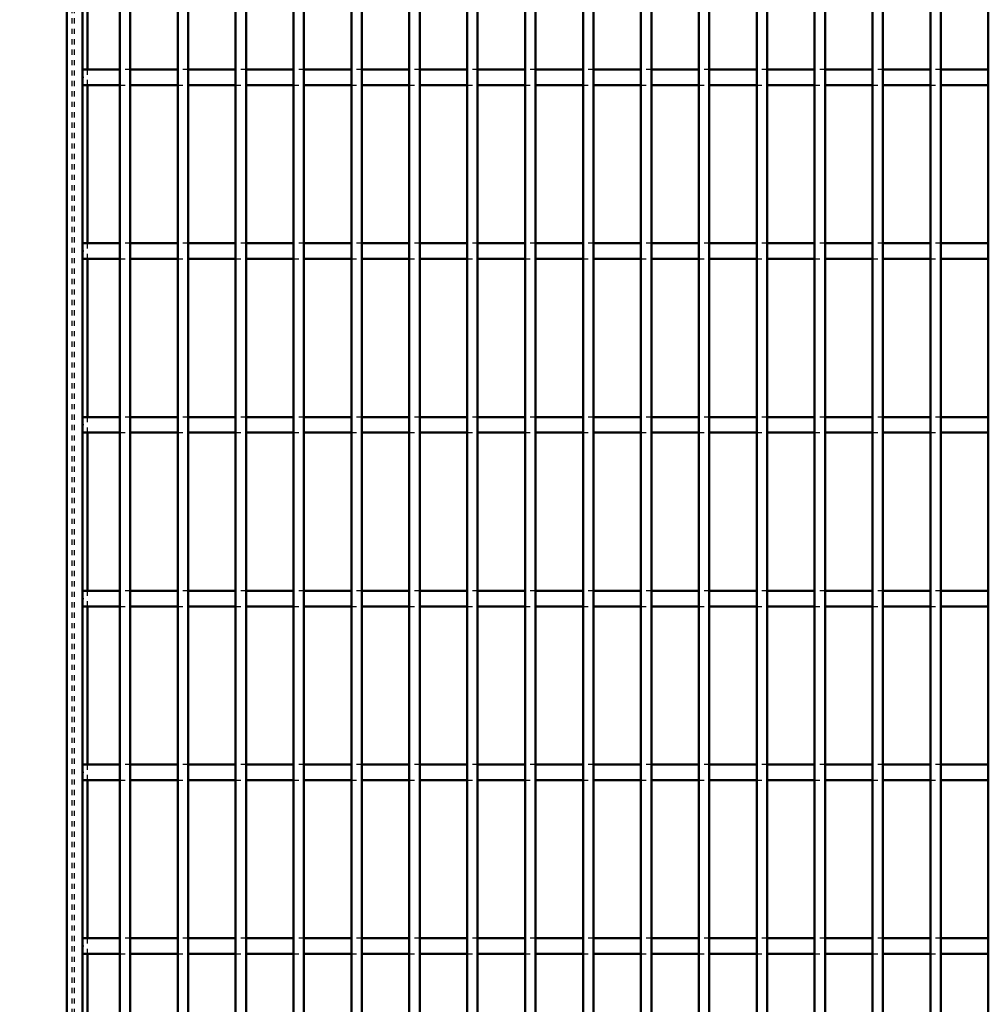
# Model space of a CAD drawing. Header units: millimetres. Extents: x -846 to 505, y -500 to 878.
# Tile 4 of 29: x -509 to -323, y -311 to -122. Entities that reach past the tile are written whole.
import ezdxf

# ---------------------------------------------------------------- set-up
doc = ezdxf.new("R2010")
doc.units = ezdxf.units.MM
doc.linetypes.add('Dashed', pattern=[2, 1, -1])
for name, color, linetype, lineweight in [('2d ConnectionPoints', 7, 'Continuous', 50), ('AM_0', 7, 'Continuous', 50), ('AM_5', 3, 'Continuous', 25), ('AM_9', 6, 'Dashed', 25)]:
    doc.layers.add(name, color=color, linetype=linetype, lineweight=lineweight)
doc.dimstyles.new('ISO-25', dxfattribs={"dimtxt": 2.5, "dimasz": 2.5, "dimexe": 1.25, "dimexo": 0.625, "dimtad": 1, "dimtxsty": 'Standard', "dimcen": 2.5, "dimadec": 0, "dimazin": 0, "dimtfac": 1, "dimtmove": 0, "dimatfit": 3, "dimfxl": 1, "dimarcsym": 0})

# ---------------------------------------------------------------- blocks, each defined once
blk = doc.blocks.new('3_18eh3zwka6br56zak4d3p16zc________0_in_LPPX423303311311100010003500_4')
at = {"layer": 'AM_0'}
for p, q in [((-489.84, -497), (-489.84, 497)), ((-487.84, -497), (-487.84, 497))]:
    blk.add_line(p, q, dxfattribs=at)
blk = doc.blocks.new('4_eswnmvfcllelisx7jg0x4eeag________0_in_LPPX423303311311100010003500_4')
at = {"layer": 'AM_0'}
for p, q in [((-478.73, -497), (-478.73, 497)), ((-476.73, -497), (-476.73, 497))]:
    blk.add_line(p, q, dxfattribs=at)
blk = doc.blocks.new('5_tat5tb3zrdp0q79feccs27g0m________0_in_LPPX423303311311100010003500_4')
at = {"layer": 'AM_0'}
for p, q in [((-467.62, -497), (-467.62, 497)), ((-465.62, -497), (-465.62, 497))]:
    blk.add_line(p, q, dxfattribs=at)
blk = doc.blocks.new('6_ufeitl36gahhq5mge24rakijn________0_in_LPPX423303311311100010003500_4')
at = {"layer": 'AM_0'}
for p, q in [((-456.51, -497), (-456.51, 497)), ((-454.51, -497), (-454.51, 497))]:
    blk.add_line(p, q, dxfattribs=at)
blk = doc.blocks.new('7_uor9gjpnyjjpnd33b7xa0rlae________0_in_LPPX423303311311100010003500_4')
at = {"layer": 'AM_0'}
for p, q in [((-445.4, -497), (-445.4, 497)), ((-443.4, -497), (-443.4, 497))]:
    blk.add_line(p, q, dxfattribs=at)
blk = doc.blocks.new('8_i7eyjur96ugrrdsy3o00ch2va________0_in_LPPX423303311311100010003500_4')
at = {"layer": 'AM_0'}
for p, q in [((-434.29, -497), (-434.29, 497)), ((-432.29, -497), (-432.29, 497))]:
    blk.add_line(p, q, dxfattribs=at)
blk = doc.blocks.new('9_1zrtuo6ay31r4gadnk92mrhqb________0_in_LPPX423303311311100010003500_4')
at = {"layer": 'AM_0'}
for p, q in [((-423.18, -497), (-423.18, 497)), ((-421.18, -497), (-421.18, 497))]:
    blk.add_line(p, q, dxfattribs=at)
blk = doc.blocks.new('10_swj8tdlw5hgr16z2het1sgh6f________0_in_LPPX423303311311100010003500_4')
at = {"layer": 'AM_0'}
for p, q in [((-412.07, -497), (-412.07, 497)), ((-410.07, -497), (-410.07, 497))]:
    blk.add_line(p, q, dxfattribs=at)
blk = doc.blocks.new('11_6mkaf3lpj9fvmy4w8yrwyeeoe________0_in_LPPX423303311311100010003500_4')
at = {"layer": 'AM_0'}
for p, q in [((-400.96, -497), (-400.96, 497)), ((-398.96, -497), (-398.96, 497))]:
    blk.add_line(p, q, dxfattribs=at)
blk = doc.blocks.new('12_5tso2u1pecrkvzsm97kg6r63h________0_in_LPPX423303311311100010003500_4')
at = {"layer": 'AM_0'}
for p, q in [((-389.85, -497), (-389.85, 497)), ((-387.85, -497), (-387.85, 497))]:
    blk.add_line(p, q, dxfattribs=at)
blk = doc.blocks.new('13_53adqr4g2cac5vzsrg1505qlv________0_in_LPPX423303311311100010003500_4')
at = {"layer": 'AM_0'}
for p, q in [((-378.74, -497), (-378.74, 497)), ((-376.74, -497), (-376.74, 497))]:
    blk.add_line(p, q, dxfattribs=at)
blk = doc.blocks.new('14_1c8nxvxsrb7kslvmqq4iir6ca________0_in_LPPX423303311311100010003500_4')
at = {"layer": 'AM_0'}
for p, q in [((-367.63, -497), (-367.63, 497)), ((-365.63, -497), (-365.63, 497))]:
    blk.add_line(p, q, dxfattribs=at)
blk = doc.blocks.new('15_en7yjip8ro9lc1iu7qbai0k9p________0_in_LPPX423303311311100010003500_4')
at = {"layer": 'AM_0'}
for p, q in [((-356.52, -497), (-356.52, 497)), ((-354.52, -497), (-354.52, 497))]:
    blk.add_line(p, q, dxfattribs=at)
blk = doc.blocks.new('16_od5ng0lpcvl0kcb2te05bnjsg________0_in_LPPX423303311311100010003500_4')
at = {"layer": 'AM_0'}
for p, q in [((-345.41, -497), (-345.41, 497)), ((-343.41, -497), (-343.41, 497))]:
    blk.add_line(p, q, dxfattribs=at)
blk = doc.blocks.new('17_oew3ajrt2cht2x83rajw3du9f________0_in_LPPX423303311311100010003500_4')
at = {"layer": 'AM_0'}
for p, q in [((-334.3, -497), (-334.3, 497)), ((-332.3, -497), (-332.3, 497))]:
    blk.add_line(p, q, dxfattribs=at)
blk = doc.blocks.new('18_x4pov1a4flwqliqaw0g93btyg________0_in_LPPX423303311311100010003500_4')
at = {"layer": 'AM_0'}
blk.add_line((-323.19, -497), (-323.19, 497), dxfattribs=at)
blk = doc.blocks.new('98_1lgt7thnl6muphj89sa5wwdxe________0_in_LPPX423303311311100010003500_4')
at = {"layer": 'AM_0'}
for p, q in [((-489.84, -298.47), (-497, -298.47)), ((-497, -298.47), (-497, -301.47)), ((-489.84, -298.47), (-489.84, -301.47)), ((-478.73, -298.47), (-487.84, -298.47)), ((-487.84, -301.47), (-487.84, -298.47)), ((-478.73, -298.47), (-478.73, -301.47)), ((-467.62, -298.47), (-476.73, -298.47)), ((-476.73, -301.47), (-476.73, -298.47)), ((-467.62, -298.47), (-467.62, -301.47)), ((-456.51, -298.47), (-465.62, -298.47)), ((-465.62, -301.47), (-465.62, -298.47)), ((-456.51, -298.47), (-456.51, -301.47)), ((-454.51, -301.47), (-454.51, -298.47)), ((-445.4, -298.47), (-454.51, -298.47)), ((-445.4, -298.47), (-445.4, -301.47)), ((-443.4, -301.47), (-443.4, -298.47)), ((-434.29, -298.47), (-443.4, -298.47)), ((-434.29, -298.47), (-434.29, -301.47)), ((-423.18, -298.47), (-432.29, -298.47)), ((-432.29, -301.47), (-432.29, -298.47)), ((-423.18, -298.47), (-423.18, -301.47)), ((-421.18, -301.47), (-421.18, -298.47)), ((-412.07, -298.47), (-421.18, -298.47)), ((-412.07, -298.47), (-412.07, -301.47)), ((-410.07, -301.47), (-410.07, -298.47)), ((-400.96, -298.47), (-410.07, -298.47)), ((-400.96, -298.47), (-400.96, -301.47)), ((-398.96, -301.47), (-398.96, -298.47)), ((-389.85, -298.47), (-398.96, -298.47)), ((-389.85, -298.47), (-389.85, -301.47)), ((-387.85, -301.47), (-387.85, -298.47)), ((-378.74, -298.47), (-387.85, -298.47)), ((-378.74, -298.47), (-378.74, -301.47)), ((-376.74, -301.47), (-376.74, -298.47)), ((-367.63, -298.47), (-376.74, -298.47)), ((-367.63, -298.47), (-367.63, -301.47)), ((-365.63, -301.47), (-365.63, -298.47)), ((-356.52, -298.47), (-365.63, -298.47)), ((-356.52, -298.47), (-356.52, -301.47)), ((-354.52, -301.47), (-354.52, -298.47)), ((-345.41, -298.47), (-354.52, -298.47)), ((-345.41, -298.47), (-345.41, -301.47)), ((-334.3, -298.47), (-343.41, -298.47)), ((-343.41, -301.47), (-343.41, -298.47)), ((-334.3, -298.47), (-334.3, -301.47)), ((-332.3, -301.47), (-332.3, -298.47)), ((-323.19, -298.47), (-332.3, -298.47)), ((-323.19, -298.47), (-323.19, -301.47)), ((-489.84, -301.47), (-497, -301.47)), ((-478.73, -301.47), (-487.84, -301.47)), ((-467.62, -301.47), (-476.73, -301.47)), ((-456.51, -301.47), (-465.62, -301.47)), ((-445.4, -301.47), (-454.51, -301.47)), ((-434.29, -301.47), (-443.4, -301.47)), ((-423.18, -301.47), (-432.29, -301.47)), ((-412.07, -301.47), (-421.18, -301.47)), ((-400.96, -301.47), (-410.07, -301.47)), ((-389.85, -301.47), (-398.96, -301.47)), ((-378.74, -301.47), (-387.85, -301.47)), ((-367.63, -301.47), (-376.74, -301.47)), ((-356.52, -301.47), (-365.63, -301.47)), ((-345.41, -301.47), (-354.52, -301.47)), ((-334.3, -301.47), (-343.41, -301.47)), ((-323.19, -301.47), (-332.3, -301.47))]:
    blk.add_line(p, q, dxfattribs=at)
at = {"layer": 'AM_9'}
for p, q in [((-487.84, -298.47), (-489.84, -298.47)), ((-476.73, -298.47), (-478.73, -298.47)), ((-465.62, -298.47), (-467.62, -298.47)), ((-454.51, -298.47), (-456.51, -298.47)), ((-443.4, -298.47), (-445.4, -298.47)), ((-432.29, -298.47), (-434.29, -298.47)), ((-421.18, -298.47), (-423.18, -298.47)), ((-410.07, -298.47), (-412.07, -298.47)), ((-398.96, -298.47), (-400.96, -298.47)), ((-387.85, -298.47), (-389.85, -298.47)), ((-376.74, -298.47), (-378.74, -298.47)), ((-365.63, -298.47), (-367.63, -298.47)), ((-354.52, -298.47), (-356.52, -298.47)), ((-343.41, -298.47), (-345.41, -298.47)), ((-332.3, -298.47), (-334.3, -298.47)), ((-489.84, -301.47), (-487.84, -301.47)), ((-478.73, -301.47), (-476.73, -301.47)), ((-467.62, -301.47), (-465.62, -301.47)), ((-456.51, -301.47), (-454.51, -301.47)), ((-445.4, -301.47), (-443.4, -301.47)), ((-434.29, -301.47), (-432.29, -301.47)), ((-423.18, -301.47), (-421.18, -301.47)), ((-412.07, -301.47), (-410.07, -301.47)), ((-400.96, -301.47), (-398.96, -301.47)), ((-389.85, -301.47), (-387.85, -301.47)), ((-378.74, -301.47), (-376.74, -301.47)), ((-367.63, -301.47), (-365.63, -301.47)), ((-356.52, -301.47), (-354.52, -301.47)), ((-345.41, -301.47), (-343.41, -301.47)), ((-334.3, -301.47), (-332.3, -301.47))]:
    blk.add_line(p, q, dxfattribs=at)
blk = doc.blocks.new('99_r4rdjxyrqmy1hs6cznn6t2m8b________0_in_LPPX423303311311100010003500_4')
at = {"layer": 'AM_0'}
for p, q in [((-489.84, -265.14), (-497, -265.14)), ((-497, -265.14), (-497, -268.14)), ((-489.84, -265.14), (-489.84, -268.14)), ((-478.73, -265.14), (-487.84, -265.14)), ((-487.84, -268.14), (-487.84, -265.14)), ((-478.73, -265.14), (-478.73, -268.14)), ((-467.62, -265.14), (-476.73, -265.14)), ((-476.73, -268.14), (-476.73, -265.14)), ((-467.62, -265.14), (-467.62, -268.14)), ((-456.51, -265.14), (-465.62, -265.14)), ((-465.62, -268.14), (-465.62, -265.14)), ((-456.51, -265.14), (-456.51, -268.14)), ((-454.51, -268.14), (-454.51, -265.14)), ((-445.4, -265.14), (-454.51, -265.14)), ((-445.4, -265.14), (-445.4, -268.14)), ((-443.4, -268.14), (-443.4, -265.14)), ((-434.29, -265.14), (-443.4, -265.14)), ((-434.29, -265.14), (-434.29, -268.14)), ((-423.18, -265.14), (-432.29, -265.14)), ((-432.29, -268.14), (-432.29, -265.14)), ((-423.18, -265.14), (-423.18, -268.14)), ((-421.18, -268.14), (-421.18, -265.14)), ((-412.07, -265.14), (-421.18, -265.14)), ((-412.07, -265.14), (-412.07, -268.14)), ((-410.07, -268.14), (-410.07, -265.14)), ((-400.96, -265.14), (-410.07, -265.14)), ((-400.96, -265.14), (-400.96, -268.14)), ((-398.96, -268.14), (-398.96, -265.14)), ((-389.85, -265.14), (-398.96, -265.14)), ((-389.85, -265.14), (-389.85, -268.14)), ((-387.85, -268.14), (-387.85, -265.14)), ((-378.74, -265.14), (-387.85, -265.14)), ((-378.74, -265.14), (-378.74, -268.14)), ((-376.74, -268.14), (-376.74, -265.14)), ((-367.63, -265.14), (-376.74, -265.14)), ((-367.63, -265.14), (-367.63, -268.14)), ((-365.63, -268.14), (-365.63, -265.14)), ((-356.52, -265.14), (-365.63, -265.14)), ((-356.52, -265.14), (-356.52, -268.14)), ((-354.52, -268.14), (-354.52, -265.14)), ((-345.41, -265.14), (-354.52, -265.14)), ((-345.41, -265.14), (-345.41, -268.14)), ((-334.3, -265.14), (-343.41, -265.14)), ((-343.41, -268.14), (-343.41, -265.14)), ((-334.3, -265.14), (-334.3, -268.14)), ((-332.3, -268.14), (-332.3, -265.14)), ((-323.19, -265.14), (-332.3, -265.14)), ((-323.19, -265.14), (-323.19, -268.14)), ((-489.84, -268.14), (-497, -268.14)), ((-478.73, -268.14), (-487.84, -268.14)), ((-467.62, -268.14), (-476.73, -268.14)), ((-456.51, -268.14), (-465.62, -268.14)), ((-445.4, -268.14), (-454.51, -268.14)), ((-434.29, -268.14), (-443.4, -268.14)), ((-423.18, -268.14), (-432.29, -268.14)), ((-412.07, -268.14), (-421.18, -268.14)), ((-400.96, -268.14), (-410.07, -268.14)), ((-389.85, -268.14), (-398.96, -268.14)), ((-378.74, -268.14), (-387.85, -268.14)), ((-367.63, -268.14), (-376.74, -268.14)), ((-356.52, -268.14), (-365.63, -268.14)), ((-345.41, -268.14), (-354.52, -268.14)), ((-334.3, -268.14), (-343.41, -268.14)), ((-323.19, -268.14), (-332.3, -268.14))]:
    blk.add_line(p, q, dxfattribs=at)
at = {"layer": 'AM_9'}
for p, q in [((-487.84, -265.14), (-489.84, -265.14)), ((-476.73, -265.14), (-478.73, -265.14)), ((-465.62, -265.14), (-467.62, -265.14)), ((-454.51, -265.14), (-456.51, -265.14)), ((-443.4, -265.14), (-445.4, -265.14)), ((-432.29, -265.14), (-434.29, -265.14)), ((-421.18, -265.14), (-423.18, -265.14)), ((-410.07, -265.14), (-412.07, -265.14)), ((-398.96, -265.14), (-400.96, -265.14)), ((-387.85, -265.14), (-389.85, -265.14)), ((-376.74, -265.14), (-378.74, -265.14)), ((-365.63, -265.14), (-367.63, -265.14)), ((-354.52, -265.14), (-356.52, -265.14)), ((-343.41, -265.14), (-345.41, -265.14)), ((-332.3, -265.14), (-334.3, -265.14)), ((-489.84, -268.14), (-487.84, -268.14)), ((-478.73, -268.14), (-476.73, -268.14)), ((-467.62, -268.14), (-465.62, -268.14)), ((-456.51, -268.14), (-454.51, -268.14)), ((-445.4, -268.14), (-443.4, -268.14)), ((-434.29, -268.14), (-432.29, -268.14)), ((-423.18, -268.14), (-421.18, -268.14)), ((-412.07, -268.14), (-410.07, -268.14)), ((-400.96, -268.14), (-398.96, -268.14)), ((-389.85, -268.14), (-387.85, -268.14)), ((-378.74, -268.14), (-376.74, -268.14)), ((-367.63, -268.14), (-365.63, -268.14)), ((-356.52, -268.14), (-354.52, -268.14)), ((-345.41, -268.14), (-343.41, -268.14)), ((-334.3, -268.14), (-332.3, -268.14))]:
    blk.add_line(p, q, dxfattribs=at)
blk = doc.blocks.new('100_vbrc6kbtw0suybq9iyemfpiie________0_in_LPPX423303311311100010003500_4')
at = {"layer": 'AM_0'}
for p, q in [((-489.84, -231.81), (-497, -231.81)), ((-497, -231.81), (-497, -234.81)), ((-489.84, -231.81), (-489.84, -234.81)), ((-478.73, -231.81), (-487.84, -231.81)), ((-487.84, -234.81), (-487.84, -231.81)), ((-478.73, -231.81), (-478.73, -234.81)), ((-467.62, -231.81), (-476.73, -231.81)), ((-476.73, -234.81), (-476.73, -231.81)), ((-467.62, -231.81), (-467.62, -234.81)), ((-456.51, -231.81), (-465.62, -231.81)), ((-465.62, -234.81), (-465.62, -231.81)), ((-456.51, -231.81), (-456.51, -234.81)), ((-454.51, -234.81), (-454.51, -231.81)), ((-445.4, -231.81), (-454.51, -231.81)), ((-445.4, -231.81), (-445.4, -234.81)), ((-443.4, -234.81), (-443.4, -231.81)), ((-434.29, -231.81), (-443.4, -231.81)), ((-434.29, -231.81), (-434.29, -234.81)), ((-423.18, -231.81), (-432.29, -231.81)), ((-432.29, -234.81), (-432.29, -231.81)), ((-423.18, -231.81), (-423.18, -234.81)), ((-421.18, -234.81), (-421.18, -231.81)), ((-412.07, -231.81), (-421.18, -231.81)), ((-412.07, -231.81), (-412.07, -234.81)), ((-410.07, -234.81), (-410.07, -231.81)), ((-400.96, -231.81), (-410.07, -231.81)), ((-400.96, -231.81), (-400.96, -234.81)), ((-398.96, -234.81), (-398.96, -231.81)), ((-389.85, -231.81), (-398.96, -231.81)), ((-389.85, -231.81), (-389.85, -234.81)), ((-387.85, -234.81), (-387.85, -231.81)), ((-378.74, -231.81), (-387.85, -231.81)), ((-378.74, -231.81), (-378.74, -234.81)), ((-376.74, -234.81), (-376.74, -231.81)), ((-367.63, -231.81), (-376.74, -231.81)), ((-367.63, -231.81), (-367.63, -234.81)), ((-365.63, -234.81), (-365.63, -231.81)), ((-356.52, -231.81), (-365.63, -231.81)), ((-356.52, -231.81), (-356.52, -234.81)), ((-354.52, -234.81), (-354.52, -231.81)), ((-345.41, -231.81), (-354.52, -231.81)), ((-345.41, -231.81), (-345.41, -234.81)), ((-334.3, -231.81), (-343.41, -231.81)), ((-343.41, -234.81), (-343.41, -231.81)), ((-334.3, -231.81), (-334.3, -234.81)), ((-332.3, -234.81), (-332.3, -231.81)), ((-323.19, -231.81), (-332.3, -231.81)), ((-323.19, -231.81), (-323.19, -234.81)), ((-489.84, -234.81), (-497, -234.81)), ((-478.73, -234.81), (-487.84, -234.81)), ((-467.62, -234.81), (-476.73, -234.81)), ((-456.51, -234.81), (-465.62, -234.81)), ((-445.4, -234.81), (-454.51, -234.81)), ((-434.29, -234.81), (-443.4, -234.81)), ((-423.18, -234.81), (-432.29, -234.81)), ((-412.07, -234.81), (-421.18, -234.81)), ((-400.96, -234.81), (-410.07, -234.81)), ((-389.85, -234.81), (-398.96, -234.81)), ((-378.74, -234.81), (-387.85, -234.81)), ((-367.63, -234.81), (-376.74, -234.81)), ((-356.52, -234.81), (-365.63, -234.81)), ((-345.41, -234.81), (-354.52, -234.81)), ((-334.3, -234.81), (-343.41, -234.81)), ((-323.19, -234.81), (-332.3, -234.81))]:
    blk.add_line(p, q, dxfattribs=at)
at = {"layer": 'AM_9'}
for p, q in [((-487.84, -231.81), (-489.84, -231.81)), ((-476.73, -231.81), (-478.73, -231.81)), ((-465.62, -231.81), (-467.62, -231.81)), ((-454.51, -231.81), (-456.51, -231.81)), ((-443.4, -231.81), (-445.4, -231.81)), ((-432.29, -231.81), (-434.29, -231.81)), ((-421.18, -231.81), (-423.18, -231.81)), ((-410.07, -231.81), (-412.07, -231.81)), ((-398.96, -231.81), (-400.96, -231.81)), ((-387.85, -231.81), (-389.85, -231.81)), ((-376.74, -231.81), (-378.74, -231.81)), ((-365.63, -231.81), (-367.63, -231.81)), ((-354.52, -231.81), (-356.52, -231.81)), ((-343.41, -231.81), (-345.41, -231.81)), ((-332.3, -231.81), (-334.3, -231.81)), ((-489.84, -234.81), (-487.84, -234.81)), ((-478.73, -234.81), (-476.73, -234.81)), ((-467.62, -234.81), (-465.62, -234.81)), ((-456.51, -234.81), (-454.51, -234.81)), ((-445.4, -234.81), (-443.4, -234.81)), ((-434.29, -234.81), (-432.29, -234.81)), ((-423.18, -234.81), (-421.18, -234.81)), ((-412.07, -234.81), (-410.07, -234.81)), ((-400.96, -234.81), (-398.96, -234.81)), ((-389.85, -234.81), (-387.85, -234.81)), ((-378.74, -234.81), (-376.74, -234.81)), ((-367.63, -234.81), (-365.63, -234.81)), ((-356.52, -234.81), (-354.52, -234.81)), ((-345.41, -234.81), (-343.41, -234.81)), ((-334.3, -234.81), (-332.3, -234.81))]:
    blk.add_line(p, q, dxfattribs=at)
blk = doc.blocks.new('101_kn8twr88720g5tghbfso7du1c________0_in_LPPX423303311311100010003500_4')
at = {"layer": 'AM_0'}
for p, q in [((-489.84, -198.48), (-497, -198.48)), ((-497, -198.48), (-497, -201.48)), ((-489.84, -198.48), (-489.84, -201.48)), ((-478.73, -198.48), (-487.84, -198.48)), ((-487.84, -201.48), (-487.84, -198.48)), ((-478.73, -198.48), (-478.73, -201.48)), ((-467.62, -198.48), (-476.73, -198.48)), ((-476.73, -201.48), (-476.73, -198.48)), ((-467.62, -198.48), (-467.62, -201.48)), ((-456.51, -198.48), (-465.62, -198.48)), ((-465.62, -201.48), (-465.62, -198.48)), ((-456.51, -198.48), (-456.51, -201.48)), ((-454.51, -201.48), (-454.51, -198.48)), ((-445.4, -198.48), (-454.51, -198.48)), ((-445.4, -198.48), (-445.4, -201.48)), ((-443.4, -201.48), (-443.4, -198.48)), ((-434.29, -198.48), (-443.4, -198.48)), ((-434.29, -198.48), (-434.29, -201.48)), ((-423.18, -198.48), (-432.29, -198.48)), ((-432.29, -201.48), (-432.29, -198.48)), ((-423.18, -198.48), (-423.18, -201.48)), ((-421.18, -201.48), (-421.18, -198.48)), ((-412.07, -198.48), (-421.18, -198.48)), ((-412.07, -198.48), (-412.07, -201.48)), ((-410.07, -201.48), (-410.07, -198.48)), ((-400.96, -198.48), (-410.07, -198.48)), ((-400.96, -198.48), (-400.96, -201.48)), ((-398.96, -201.48), (-398.96, -198.48)), ((-389.85, -198.48), (-398.96, -198.48)), ((-389.85, -198.48), (-389.85, -201.48)), ((-387.85, -201.48), (-387.85, -198.48)), ((-378.74, -198.48), (-387.85, -198.48)), ((-378.74, -198.48), (-378.74, -201.48)), ((-376.74, -201.48), (-376.74, -198.48)), ((-367.63, -198.48), (-376.74, -198.48)), ((-367.63, -198.48), (-367.63, -201.48)), ((-365.63, -201.48), (-365.63, -198.48)), ((-356.52, -198.48), (-365.63, -198.48)), ((-356.52, -198.48), (-356.52, -201.48)), ((-354.52, -201.48), (-354.52, -198.48)), ((-345.41, -198.48), (-354.52, -198.48)), ((-345.41, -198.48), (-345.41, -201.48)), ((-334.3, -198.48), (-343.41, -198.48)), ((-343.41, -201.48), (-343.41, -198.48)), ((-334.3, -198.48), (-334.3, -201.48)), ((-332.3, -201.48), (-332.3, -198.48)), ((-323.19, -198.48), (-332.3, -198.48)), ((-323.19, -198.48), (-323.19, -201.48)), ((-489.84, -201.48), (-497, -201.48)), ((-478.73, -201.48), (-487.84, -201.48)), ((-467.62, -201.48), (-476.73, -201.48)), ((-456.51, -201.48), (-465.62, -201.48)), ((-445.4, -201.48), (-454.51, -201.48)), ((-434.29, -201.48), (-443.4, -201.48)), ((-423.18, -201.48), (-432.29, -201.48)), ((-412.07, -201.48), (-421.18, -201.48)), ((-400.96, -201.48), (-410.07, -201.48)), ((-389.85, -201.48), (-398.96, -201.48)), ((-378.74, -201.48), (-387.85, -201.48)), ((-367.63, -201.48), (-376.74, -201.48)), ((-356.52, -201.48), (-365.63, -201.48)), ((-345.41, -201.48), (-354.52, -201.48)), ((-334.3, -201.48), (-343.41, -201.48)), ((-323.19, -201.48), (-332.3, -201.48))]:
    blk.add_line(p, q, dxfattribs=at)
at = {"layer": 'AM_9'}
for p, q in [((-487.84, -198.48), (-489.84, -198.48)), ((-476.73, -198.48), (-478.73, -198.48)), ((-465.62, -198.48), (-467.62, -198.48)), ((-454.51, -198.48), (-456.51, -198.48)), ((-443.4, -198.48), (-445.4, -198.48)), ((-432.29, -198.48), (-434.29, -198.48)), ((-421.18, -198.48), (-423.18, -198.48)), ((-410.07, -198.48), (-412.07, -198.48)), ((-398.96, -198.48), (-400.96, -198.48)), ((-387.85, -198.48), (-389.85, -198.48)), ((-376.74, -198.48), (-378.74, -198.48)), ((-365.63, -198.48), (-367.63, -198.48)), ((-354.52, -198.48), (-356.52, -198.48)), ((-343.41, -198.48), (-345.41, -198.48)), ((-332.3, -198.48), (-334.3, -198.48)), ((-489.84, -201.48), (-487.84, -201.48)), ((-478.73, -201.48), (-476.73, -201.48)), ((-467.62, -201.48), (-465.62, -201.48)), ((-456.51, -201.48), (-454.51, -201.48)), ((-445.4, -201.48), (-443.4, -201.48)), ((-434.29, -201.48), (-432.29, -201.48)), ((-423.18, -201.48), (-421.18, -201.48)), ((-412.07, -201.48), (-410.07, -201.48)), ((-400.96, -201.48), (-398.96, -201.48)), ((-389.85, -201.48), (-387.85, -201.48)), ((-378.74, -201.48), (-376.74, -201.48)), ((-367.63, -201.48), (-365.63, -201.48)), ((-356.52, -201.48), (-354.52, -201.48)), ((-345.41, -201.48), (-343.41, -201.48)), ((-334.3, -201.48), (-332.3, -201.48))]:
    blk.add_line(p, q, dxfattribs=at)
blk = doc.blocks.new('102_rqd63av9dlqebvtwccf2ibf6y________0_in_LPPX423303311311100010003500_4')
at = {"layer": 'AM_0'}
for p, q in [((-489.84, -165.15), (-497, -165.15)), ((-497, -165.15), (-497, -168.15)), ((-489.84, -165.15), (-489.84, -168.15)), ((-478.73, -165.15), (-487.84, -165.15)), ((-487.84, -168.15), (-487.84, -165.15)), ((-478.73, -165.15), (-478.73, -168.15)), ((-467.62, -165.15), (-476.73, -165.15)), ((-476.73, -168.15), (-476.73, -165.15)), ((-467.62, -165.15), (-467.62, -168.15)), ((-456.51, -165.15), (-465.62, -165.15)), ((-465.62, -168.15), (-465.62, -165.15)), ((-456.51, -165.15), (-456.51, -168.15)), ((-454.51, -168.15), (-454.51, -165.15)), ((-445.4, -165.15), (-454.51, -165.15)), ((-445.4, -165.15), (-445.4, -168.15)), ((-443.4, -168.15), (-443.4, -165.15)), ((-434.29, -165.15), (-443.4, -165.15)), ((-434.29, -165.15), (-434.29, -168.15)), ((-423.18, -165.15), (-432.29, -165.15)), ((-432.29, -168.15), (-432.29, -165.15)), ((-423.18, -165.15), (-423.18, -168.15)), ((-421.18, -168.15), (-421.18, -165.15)), ((-412.07, -165.15), (-421.18, -165.15)), ((-412.07, -165.15), (-412.07, -168.15)), ((-410.07, -168.15), (-410.07, -165.15)), ((-400.96, -165.15), (-410.07, -165.15)), ((-400.96, -165.15), (-400.96, -168.15)), ((-398.96, -168.15), (-398.96, -165.15)), ((-389.85, -165.15), (-398.96, -165.15)), ((-389.85, -165.15), (-389.85, -168.15)), ((-387.85, -168.15), (-387.85, -165.15)), ((-378.74, -165.15), (-387.85, -165.15)), ((-378.74, -165.15), (-378.74, -168.15)), ((-376.74, -168.15), (-376.74, -165.15)), ((-367.63, -165.15), (-376.74, -165.15)), ((-367.63, -165.15), (-367.63, -168.15)), ((-365.63, -168.15), (-365.63, -165.15)), ((-356.52, -165.15), (-365.63, -165.15)), ((-356.52, -165.15), (-356.52, -168.15)), ((-354.52, -168.15), (-354.52, -165.15)), ((-345.41, -165.15), (-354.52, -165.15)), ((-345.41, -165.15), (-345.41, -168.15)), ((-334.3, -165.15), (-343.41, -165.15)), ((-343.41, -168.15), (-343.41, -165.15)), ((-334.3, -165.15), (-334.3, -168.15)), ((-332.3, -168.15), (-332.3, -165.15)), ((-323.19, -165.15), (-332.3, -165.15)), ((-323.19, -165.15), (-323.19, -168.15)), ((-489.84, -168.15), (-497, -168.15)), ((-478.73, -168.15), (-487.84, -168.15)), ((-467.62, -168.15), (-476.73, -168.15)), ((-456.51, -168.15), (-465.62, -168.15)), ((-445.4, -168.15), (-454.51, -168.15)), ((-434.29, -168.15), (-443.4, -168.15)), ((-423.18, -168.15), (-432.29, -168.15)), ((-412.07, -168.15), (-421.18, -168.15)), ((-400.96, -168.15), (-410.07, -168.15)), ((-389.85, -168.15), (-398.96, -168.15)), ((-378.74, -168.15), (-387.85, -168.15)), ((-367.63, -168.15), (-376.74, -168.15)), ((-356.52, -168.15), (-365.63, -168.15)), ((-345.41, -168.15), (-354.52, -168.15)), ((-334.3, -168.15), (-343.41, -168.15)), ((-323.19, -168.15), (-332.3, -168.15))]:
    blk.add_line(p, q, dxfattribs=at)
at = {"layer": 'AM_9'}
for p, q in [((-487.84, -165.15), (-489.84, -165.15)), ((-476.73, -165.15), (-478.73, -165.15)), ((-465.62, -165.15), (-467.62, -165.15)), ((-454.51, -165.15), (-456.51, -165.15)), ((-443.4, -165.15), (-445.4, -165.15)), ((-432.29, -165.15), (-434.29, -165.15)), ((-421.18, -165.15), (-423.18, -165.15)), ((-410.07, -165.15), (-412.07, -165.15)), ((-398.96, -165.15), (-400.96, -165.15)), ((-387.85, -165.15), (-389.85, -165.15)), ((-376.74, -165.15), (-378.74, -165.15)), ((-365.63, -165.15), (-367.63, -165.15)), ((-354.52, -165.15), (-356.52, -165.15)), ((-343.41, -165.15), (-345.41, -165.15)), ((-332.3, -165.15), (-334.3, -165.15)), ((-489.84, -168.15), (-487.84, -168.15)), ((-478.73, -168.15), (-476.73, -168.15)), ((-467.62, -168.15), (-465.62, -168.15)), ((-456.51, -168.15), (-454.51, -168.15)), ((-445.4, -168.15), (-443.4, -168.15)), ((-434.29, -168.15), (-432.29, -168.15)), ((-423.18, -168.15), (-421.18, -168.15)), ((-412.07, -168.15), (-410.07, -168.15)), ((-400.96, -168.15), (-398.96, -168.15)), ((-389.85, -168.15), (-387.85, -168.15)), ((-378.74, -168.15), (-376.74, -168.15)), ((-367.63, -168.15), (-365.63, -168.15)), ((-356.52, -168.15), (-354.52, -168.15)), ((-345.41, -168.15), (-343.41, -168.15)), ((-334.3, -168.15), (-332.3, -168.15))]:
    blk.add_line(p, q, dxfattribs=at)
blk = doc.blocks.new('103_kxwktf5b9opftposgqf7xn9ga________0_in_LPPX423303311311100010003500_4')
at = {"layer": 'AM_0'}
for p, q in [((-489.84, -131.82), (-497, -131.82)), ((-497, -131.82), (-497, -134.82)), ((-489.84, -131.82), (-489.84, -134.82)), ((-478.73, -131.82), (-487.84, -131.82)), ((-487.84, -134.82), (-487.84, -131.82)), ((-478.73, -131.82), (-478.73, -134.82)), ((-467.62, -131.82), (-476.73, -131.82)), ((-476.73, -134.82), (-476.73, -131.82)), ((-467.62, -131.82), (-467.62, -134.82)), ((-456.51, -131.82), (-465.62, -131.82)), ((-465.62, -134.82), (-465.62, -131.82)), ((-456.51, -131.82), (-456.51, -134.82)), ((-454.51, -134.82), (-454.51, -131.82)), ((-445.4, -131.82), (-454.51, -131.82)), ((-445.4, -131.82), (-445.4, -134.82)), ((-443.4, -134.82), (-443.4, -131.82)), ((-434.29, -131.82), (-443.4, -131.82)), ((-434.29, -131.82), (-434.29, -134.82)), ((-423.18, -131.82), (-432.29, -131.82)), ((-432.29, -134.82), (-432.29, -131.82)), ((-423.18, -131.82), (-423.18, -134.82)), ((-421.18, -134.82), (-421.18, -131.82)), ((-412.07, -131.82), (-421.18, -131.82)), ((-412.07, -131.82), (-412.07, -134.82)), ((-410.07, -134.82), (-410.07, -131.82)), ((-400.96, -131.82), (-410.07, -131.82)), ((-400.96, -131.82), (-400.96, -134.82)), ((-398.96, -134.82), (-398.96, -131.82)), ((-389.85, -131.82), (-398.96, -131.82)), ((-389.85, -131.82), (-389.85, -134.82)), ((-387.85, -134.82), (-387.85, -131.82)), ((-378.74, -131.82), (-387.85, -131.82)), ((-378.74, -131.82), (-378.74, -134.82)), ((-376.74, -134.82), (-376.74, -131.82)), ((-367.63, -131.82), (-376.74, -131.82)), ((-367.63, -131.82), (-367.63, -134.82)), ((-365.63, -134.82), (-365.63, -131.82)), ((-356.52, -131.82), (-365.63, -131.82)), ((-356.52, -131.82), (-356.52, -134.82)), ((-354.52, -134.82), (-354.52, -131.82)), ((-345.41, -131.82), (-354.52, -131.82)), ((-345.41, -131.82), (-345.41, -134.82)), ((-334.3, -131.82), (-343.41, -131.82)), ((-343.41, -134.82), (-343.41, -131.82)), ((-334.3, -131.82), (-334.3, -134.82)), ((-332.3, -134.82), (-332.3, -131.82)), ((-323.19, -131.82), (-332.3, -131.82)), ((-323.19, -131.82), (-323.19, -134.82)), ((-489.84, -134.82), (-497, -134.82)), ((-478.73, -134.82), (-487.84, -134.82)), ((-467.62, -134.82), (-476.73, -134.82)), ((-456.51, -134.82), (-465.62, -134.82)), ((-445.4, -134.82), (-454.51, -134.82)), ((-434.29, -134.82), (-443.4, -134.82)), ((-423.18, -134.82), (-432.29, -134.82)), ((-412.07, -134.82), (-421.18, -134.82)), ((-400.96, -134.82), (-410.07, -134.82)), ((-389.85, -134.82), (-398.96, -134.82)), ((-378.74, -134.82), (-387.85, -134.82)), ((-367.63, -134.82), (-376.74, -134.82)), ((-356.52, -134.82), (-365.63, -134.82)), ((-345.41, -134.82), (-354.52, -134.82)), ((-334.3, -134.82), (-343.41, -134.82)), ((-323.19, -134.82), (-332.3, -134.82))]:
    blk.add_line(p, q, dxfattribs=at)
at = {"layer": 'AM_9'}
for p, q in [((-487.84, -131.82), (-489.84, -131.82)), ((-476.73, -131.82), (-478.73, -131.82)), ((-465.62, -131.82), (-467.62, -131.82)), ((-454.51, -131.82), (-456.51, -131.82)), ((-443.4, -131.82), (-445.4, -131.82)), ((-432.29, -131.82), (-434.29, -131.82)), ((-421.18, -131.82), (-423.18, -131.82)), ((-410.07, -131.82), (-412.07, -131.82)), ((-398.96, -131.82), (-400.96, -131.82)), ((-387.85, -131.82), (-389.85, -131.82)), ((-376.74, -131.82), (-378.74, -131.82)), ((-365.63, -131.82), (-367.63, -131.82)), ((-354.52, -131.82), (-356.52, -131.82)), ((-343.41, -131.82), (-345.41, -131.82)), ((-332.3, -131.82), (-334.3, -131.82)), ((-489.84, -134.82), (-487.84, -134.82)), ((-478.73, -134.82), (-476.73, -134.82)), ((-467.62, -134.82), (-465.62, -134.82)), ((-456.51, -134.82), (-454.51, -134.82)), ((-445.4, -134.82), (-443.4, -134.82)), ((-434.29, -134.82), (-432.29, -134.82)), ((-423.18, -134.82), (-421.18, -134.82)), ((-412.07, -134.82), (-410.07, -134.82)), ((-400.96, -134.82), (-398.96, -134.82)), ((-389.85, -134.82), (-387.85, -134.82)), ((-378.74, -134.82), (-376.74, -134.82)), ((-367.63, -134.82), (-365.63, -134.82)), ((-356.52, -134.82), (-354.52, -134.82)), ((-345.41, -134.82), (-343.41, -134.82)), ((-334.3, -134.82), (-332.3, -134.82))]:
    blk.add_line(p, q, dxfattribs=at)
blk = doc.blocks.new('122_2cmmaco3beajhuyrbs1hm9aam________0_in_LPPX423303311311100010003500_4')
at = {"layer": 'AM_0'}
for p, q in [((-500, -497), (-500, 497)), ((-497, -497), (-497, 497)), ((-496.05, -131.82), (-496.05, -101.49)), ((-496.05, -165.15), (-496.05, -134.82)), ((-496.05, -198.48), (-496.05, -168.15)), ((-496.05, -231.81), (-496.05, -201.48)), ((-496.05, -265.14), (-496.05, -234.81)), ((-496.05, -298.47), (-496.05, -268.14)), ((-496.05, -331.8), (-496.05, -301.47))]:
    blk.add_line(p, q, dxfattribs=at)
at = {"layer": 'AM_9'}
for p, q in [((-498.99, -497), (-498.99, 497)), ((-498.55, -497), (-498.55, 497)), ((-496.05, -134.82), (-496.05, -131.82)), ((-496.05, -168.15), (-496.05, -165.15)), ((-496.05, -201.48), (-496.05, -198.48)), ((-496.05, -234.81), (-496.05, -231.81)), ((-496.05, -268.14), (-496.05, -265.14)), ((-496.05, -301.47), (-496.05, -298.47))]:
    blk.add_line(p, q, dxfattribs=at)
blk = doc.blocks.new('*D125')
at = {"layer": 'AM_5', "color": 0, "lineweight": -2}
for p, q in [((-500, 500), (-720, 500)), ((-720, 460), (-720, 208.94)), ((-720, -460), (-720, -208.94)), ((-500, -500), (-720, -500))]:
    blk.add_line(p, q, dxfattribs=at)
at = {"layer": 'AM_5', "color": 0}
for points in [[(-713.33, 460), (-726.67, 460), (-720, 500)], [(-726.67, -460), (-713.33, -460), (-720, -500)]]:
    blk.add_solid(points, dxfattribs=at)
at = {"layer": 'Defpoints', "color": 0}
for p in [(-500, 500), (-720, -500), (-500, -500)]:
    blk.add_point(p, dxfattribs=at)
at = {"layer": 'AM_5', "color": 0, "insert": (-720, 0), "char_height": 40, "attachment_point": 5, "rotation": 90}
blk.add_mtext('B = 1000 mm', dxfattribs=at)

msp = doc.modelspace()

# ---------------------------------------------------------------- linework, layer by layer
at = {"layer": '2d ConnectionPoints'}
for p in [(-497, -133.32), (-497, -133.32), (-497, -166.65), (-497, -166.65), (-497, -199.98), (-497, -199.98), (-497, -233.31), (-497, -233.31), (-497, -266.64), (-497, -266.64), (-497, -299.97), (-497, -299.97)]:
    msp.add_point(p, dxfattribs=at)

# ---------------------------------------------------------------- block references
for name in ['122_2cmmaco3beajhuyrbs1hm9aam________0_in_LPPX423303311311100010003500_4', '3_18eh3zwka6br56zak4d3p16zc________0_in_LPPX423303311311100010003500_4', '4_eswnmvfcllelisx7jg0x4eeag________0_in_LPPX423303311311100010003500_4', '5_tat5tb3zrdp0q79feccs27g0m________0_in_LPPX423303311311100010003500_4', '6_ufeitl36gahhq5mge24rakijn________0_in_LPPX423303311311100010003500_4', '7_uor9gjpnyjjpnd33b7xa0rlae________0_in_LPPX423303311311100010003500_4', '8_i7eyjur96ugrrdsy3o00ch2va________0_in_LPPX423303311311100010003500_4', '9_1zrtuo6ay31r4gadnk92mrhqb________0_in_LPPX423303311311100010003500_4', '10_swj8tdlw5hgr16z2het1sgh6f________0_in_LPPX423303311311100010003500_4', '11_6mkaf3lpj9fvmy4w8yrwyeeoe________0_in_LPPX423303311311100010003500_4', '12_5tso2u1pecrkvzsm97kg6r63h________0_in_LPPX423303311311100010003500_4', '13_53adqr4g2cac5vzsrg1505qlv________0_in_LPPX423303311311100010003500_4', '14_1c8nxvxsrb7kslvmqq4iir6ca________0_in_LPPX423303311311100010003500_4', '15_en7yjip8ro9lc1iu7qbai0k9p________0_in_LPPX423303311311100010003500_4', '16_od5ng0lpcvl0kcb2te05bnjsg________0_in_LPPX423303311311100010003500_4', '17_oew3ajrt2cht2x83rajw3du9f________0_in_LPPX423303311311100010003500_4', '18_x4pov1a4flwqliqaw0g93btyg________0_in_LPPX423303311311100010003500_4', '103_kxwktf5b9opftposgqf7xn9ga________0_in_LPPX423303311311100010003500_4', '102_rqd63av9dlqebvtwccf2ibf6y________0_in_LPPX423303311311100010003500_4', '101_kn8twr88720g5tghbfso7du1c________0_in_LPPX423303311311100010003500_4', '100_vbrc6kbtw0suybq9iyemfpiie________0_in_LPPX423303311311100010003500_4', '99_r4rdjxyrqmy1hs6cznn6t2m8b________0_in_LPPX423303311311100010003500_4', '98_1lgt7thnl6muphj89sa5wwdxe________0_in_LPPX423303311311100010003500_4']:
    msp.add_blockref(name, (0, 0))

# ---------------------------------------------------------------- dimensions: what is measured, and where the dimension line sits
at = {"layer": 'AM_5'}
dim = msp.add_linear_dim(base=(-720, -500), p1=(-500, 500), p2=(-500, -500), angle=90, text='B = 1000 mm', dimstyle='ISO-25', override={"dimtxt": 40, "dimasz": 40, "dimexe": 0, "dimexo": 0, "dimgap": 12}, dxfattribs=at)
dim.commit()
dim.dimension.update_dxf_attribs({"geometry": '*D125', "text_midpoint": (-720, 0), "dimtype": 160, "text_rotation": 90})

doc.saveas('drawing.dxf')
